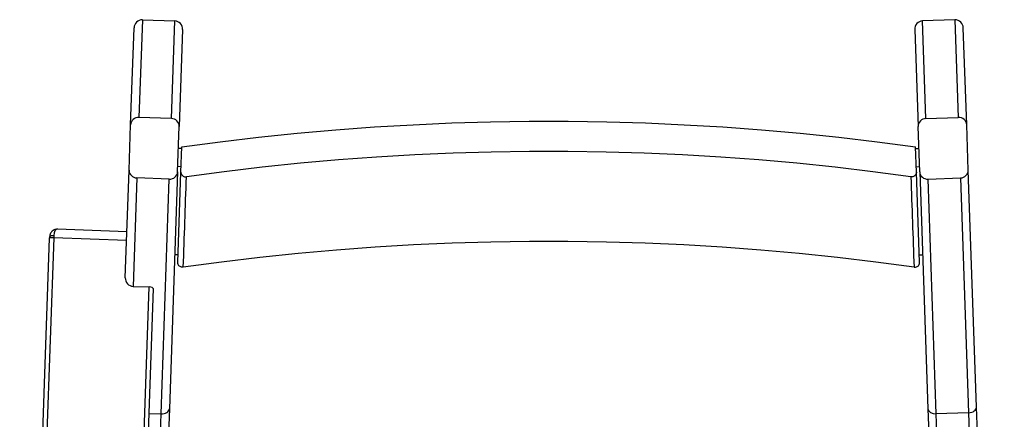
# Model space of a CAD drawing. Header units: millimetres. Extents: x 165 to 1968, y 82 to 1910.
# Tile 3 of 11: x 175 to 783, y 704 to 951. Entities that reach past the tile are written whole.
import ezdxf

# ---------------------------------------------------------------- set-up
doc = ezdxf.new("R2010")
doc.units = ezdxf.units.MM

msp = doc.modelspace()

# ---------------------------------------------------------------- linework, layer by layer
at = {"color": 8, "linetype": 'Continuous', "lineweight": 25}
for p, q in [((250.87717, 950.51627), (248.77131, 890.21264)), ((268.75913, 889.51464), (270.86498, 949.81827)), ((734.39228, 889.51464), (732.28644, 949.81827)), ((752.27424, 950.51627), (754.3801, 890.21264)), ((241.11876, 814.34051), (196.14616, 815.91098)), ((237.62148, 284.38587), (255.12336, 785.57457))]:
    msp.add_line(p, q, dxfattribs=at)
at = {"color": 7, "linetype": 'Continuous', "lineweight": 25}
for p, q in [((250.87717, 950.51627), (270.86498, 949.81827)), ((752.27424, 950.51627), (732.28644, 949.81827)), ((243.61145, 885.72208), (245.69943, 945.51424)), ((275.68117, 944.46726), (273.59317, 884.6751)), ((727.47025, 944.46726), (729.55824, 884.6751)), ((759.53996, 885.72208), (757.45198, 945.51424)), ((268.75913, 889.51464), (248.77131, 890.21264)), ((734.39228, 889.51464), (754.3801, 890.21264)), ((242.634, 857.73171), (243.61145, 885.72208)), ((272.61573, 856.68473), (273.59317, 884.6751)), ((730.53568, 856.68473), (729.55824, 884.6751)), ((760.51742, 857.73171), (759.53996, 885.72208)), ((275.11731, 871.0133), (273.11852, 871.08309)), ((274.60964, 856.47534), (275.15484, 872.08782)), ((728.54177, 856.47534), (727.99657, 872.08782)), ((728.03411, 871.0133), (730.03289, 871.08309)), ((240.31216, 791.24297), (242.634, 857.73171)), ((274.72669, 859.8272), (272.7279, 859.897)), ((728.42473, 859.8272), (730.42351, 859.897)), ((765.62845, 711.3702), (760.51742, 857.73171)), ((247.46805, 852.89217), (245.12946, 785.92358)), ((267.45587, 852.19417), (247.46805, 852.89217)), ((262.3928, 707.20674), (267.45587, 852.19417)), ((272.61573, 856.68473), (267.50467, 710.32321)), ((272.65924, 800.62319), (274.60964, 856.47534)), ((730.49217, 800.62319), (728.54177, 856.47534)), ((730.53568, 856.68473), (735.64674, 710.32321)), ((735.69554, 852.19417), (755.68336, 852.89217)), ((740.75861, 707.20674), (735.69554, 852.19417)), ((755.68336, 852.89217), (760.74645, 707.90472)), ((241.30627, 819.71006), (198.57803, 821.20217)), ((175.15042, 286.30593), (193.63856, 815.73708)), ((196.14616, 815.91098), (177.65802, 286.47984)), ((272.82654, 805.41394), (270.82775, 805.48377)), ((730.32488, 805.41394), (732.32366, 805.48377)), ((257.58947, 784.56036), (240.11081, 284.03747)), ((245.12946, 785.92358), (255.12336, 785.57457)), ((782.76199, 220.73014), (765.62845, 711.3702)), ((245.39244, 220.37999), (262.3928, 707.20674)), ((267.50467, 710.32321), (250.37116, 219.68315)), ((254.89737, 707.46849), (262.3928, 707.20674)), ((735.64674, 710.32321), (752.78026, 219.68315)), ((760.74645, 707.90472), (740.75861, 707.20674)), ((757.75897, 220.37999), (740.75861, 707.20674)), ((760.74645, 707.90472), (777.74679, 221.07796))]:
    msp.add_line(p, q, dxfattribs=at)
at = {"color": 7, "linetype": 'Continuous', "lineweight": 25, "flags": 128}
for points in [[(275.15484, 872.08782), (298.83781, 875.24052), (322.57099, 878.04489), (346.34852, 880.50024), (370.16451, 882.60595), (394.01304, 884.36152), (417.88821, 885.76649), (441.78411, 886.82054), (465.69482, 887.52337), (489.61442, 887.87482), (513.53699, 887.87482), (537.45659, 887.52337), (561.3673, 886.82054), (585.26321, 885.76649), (609.13837, 884.36152), (632.9869, 882.60595), (656.80289, 880.50024), (680.58042, 878.04489), (704.3136, 875.24052), (727.99657, 872.08782)], [(725.09609, 853.61491), (701.71661, 856.72833), (678.28752, 859.49777), (654.81461, 861.92251), (631.30374, 864.002), (607.7607, 865.73569), (584.19134, 867.12317), (560.60151, 868.16407), (536.99704, 868.85814), (513.38379, 869.20522), (489.76762, 869.20522), (466.15437, 868.85814), (442.5499, 868.16407), (418.96007, 867.12317), (395.39071, 865.73569), (371.84767, 864.002), (348.3368, 861.92251), (324.86389, 859.49777), (301.4348, 856.72833), (278.05532, 853.61491)], [(193.63856, 815.73708), (193.64252, 815.85069), (193.64649, 815.96382), (193.65042, 816.07629), (193.65433, 816.18802), (193.65817, 816.29885), (193.66202, 816.40871), (193.66583, 816.51745), (193.66959, 816.62498)], [(193.66959, 816.62498), (193.72368, 816.79798), (193.87173, 816.96097), (194.10801, 817.10772), (194.42346, 817.23253), (194.80598, 817.33067), (195.24082, 817.39832), (195.71128, 817.43292), (196.19933, 817.4331)], [(196.19933, 817.4331), (196.19289, 817.24877), (196.18636, 817.06236), (196.1798, 816.87404), (196.17316, 816.68402), (196.16648, 816.49248), (196.15975, 816.29966), (196.15295, 816.10577), (196.14616, 815.91098)], [(727.0426, 797.76333), (703.46217, 800.93144), (679.83082, 803.74954), (656.1545, 806.21697), (632.43919, 808.33305), (608.69088, 810.09726), (584.91554, 811.50917), (561.11918, 812.56841), (537.3078, 813.27472), (513.4874, 813.62791), (489.66401, 813.62791), (465.84362, 813.27472), (442.03223, 812.56841), (418.23587, 811.50917), (394.46053, 810.09726), (370.71222, 808.33305), (346.99692, 806.21697), (323.3206, 803.74954), (299.68925, 800.93144), (276.10881, 797.76333)]]:
    msp.add_lwpolyline(points, dxfattribs=at)
at = {"color": 7, "linetype": 'Continuous', "lineweight": 25}
for centre, radius, start, end in [((248.44197, 885.38133), 4.84252, 86.10033335, 175.96491747), ((268.75067, 884.67214), 4.84251, 0.03499974, 89.89986566), ((734.40075, 884.67214), 4.84251, 90.10013434, 179.96500026), ((754.70944, 885.38133), 4.84252, 4.03508253, 93.89966665), ((247.47654, 857.73471), 4.84255, 180.03550803, 269.89953398), ((755.67487, 857.73471), 4.84255, 270.10046602, 359.96449197), ((267.78521, 857.02548), 4.84252, 266.10028471, 355.96496611), ((735.3662, 857.02548), 4.84252, 184.03503389, 273.89971529), ((195.31278, 809.76149), 6.2057, 82.28232627, 105.65165321)]:
    msp.add_arc(centre, radius, start, end, dxfattribs=at)
for centre, major_axis, ratio, start_param, end_param in [((250.69639, 945.33976), (0.18077, 5.17651), 0.965313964, 0, 1.570796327), ((270.68421, 944.64177), (0.18077, 5.17651), 0.965313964, 4.71238898, 6.283185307), ((732.4672, 944.64177), (-0.18077, 5.17651), 0.965313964, 0, 1.570796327), ((752.45502, 945.33976), (-0.18077, 5.17651), 0.965313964, 4.71238898, 6.283185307), ((501.57571, 7269.97209), (1500.00007, 43040.29092), 0.000002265, 4.561440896, 4.562753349), ((501.57571, 7269.97209), (-1500.00007, 43040.29092), 0.000002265, 1.720431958, 1.721744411), ((245.30912, 791.06846), (0.17966, 5.14489), 0.971246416, 1.570796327, 3.141592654), ((255.09099, 784.64762), (2.49848, -0.08725), 0.371009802, 0, 1.570796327), ((760.63151, 711.1957), (4.99695, 0.1745), 0.658595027, 4.71238898, 6.283185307), ((262.50772, 710.49771), (4.99695, -0.1745), 0.658595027, 4.71238898, 6.283185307), ((740.64369, 710.49771), (4.99695, 0.1745), 0.658595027, 3.141592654, 4.71238898)]:
    msp.add_ellipse(centre, major_axis=major_axis, ratio=ratio, start_param=start_param, end_param=end_param, dxfattribs=at)
at = {"color": 8, "linetype": 'Continuous', "lineweight": 25}
msp.add_ellipse((199.62214, 815.16205), major_axis=(-1.51396, 5.99098), ratio=0.513441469, start_param=6.135278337, end_param=7.339555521, dxfattribs=at)
at = {"color": 7, "linetype": 'Continuous', "lineweight": 25}
for points, knots in [([(274.60964, 856.47534), (274.6318, 856.15959), (274.67612, 855.52812), (275.16364, 854.67476), (275.90279, 854.01435), (276.8395, 853.62275), (277.59102, 853.55879), (277.98969, 853.60698), (278.05532, 853.61491)], [0, 0, 0, 0, 0.192410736, 0.384810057, 0.577215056, 0.769638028, 0.962073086, 1, 1, 1, 1]), ([(728.54177, 856.47534), (728.51961, 856.15959), (728.47529, 855.52812), (727.98778, 854.67476), (727.24863, 854.01435), (726.31191, 853.62275), (725.56039, 853.55879), (725.16173, 853.60698), (725.09609, 853.61491)], [0, 0, 0, 0, 0.192410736, 0.384810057, 0.577215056, 0.769638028, 0.962073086, 1, 1, 1, 1]), ([(198.60136, 821.19463), (198.5802, 821.19767), (198.17088, 821.25646), (197.37351, 821.13706), (196.24241, 820.79171), (195.23715, 820.13839), (194.44148, 819.24053), (193.91884, 818.19298), (193.70858, 817.29437), (193.6777, 816.76431), (193.66959, 816.62498)], [0, 0, 0, 0, 0.0090535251, 0.1751418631, 0.3314055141, 0.4977732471, 0.6532217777, 0.8017954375, 0.94790203, 1, 1, 1, 1]), ([(276.10881, 797.76333), (275.77026, 797.7466), (275.09315, 797.71313), (274.12768, 798.06442), (273.33784, 798.67176), (272.8108, 799.49391), (272.65386, 800.18407), (272.65847, 800.56034), (272.65924, 800.62319)], [0, 0, 0, 0, 0.192302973, 0.3846026, 0.576899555, 0.769181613, 0.961444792, 1, 1, 1, 1]), ([(727.0426, 797.76333), (727.38115, 797.7466), (728.05826, 797.71313), (729.02374, 798.06442), (729.81357, 798.67176), (730.34061, 799.49391), (730.49755, 800.18407), (730.49294, 800.56034), (730.49217, 800.62319)], [0, 0, 0, 0, 0.192302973, 0.3846026, 0.576899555, 0.769181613, 0.961444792, 1, 1, 1, 1])]:
    msp.add_open_spline(points, degree=3, knots=knots, dxfattribs=at)

doc.saveas('drawing.dxf')
